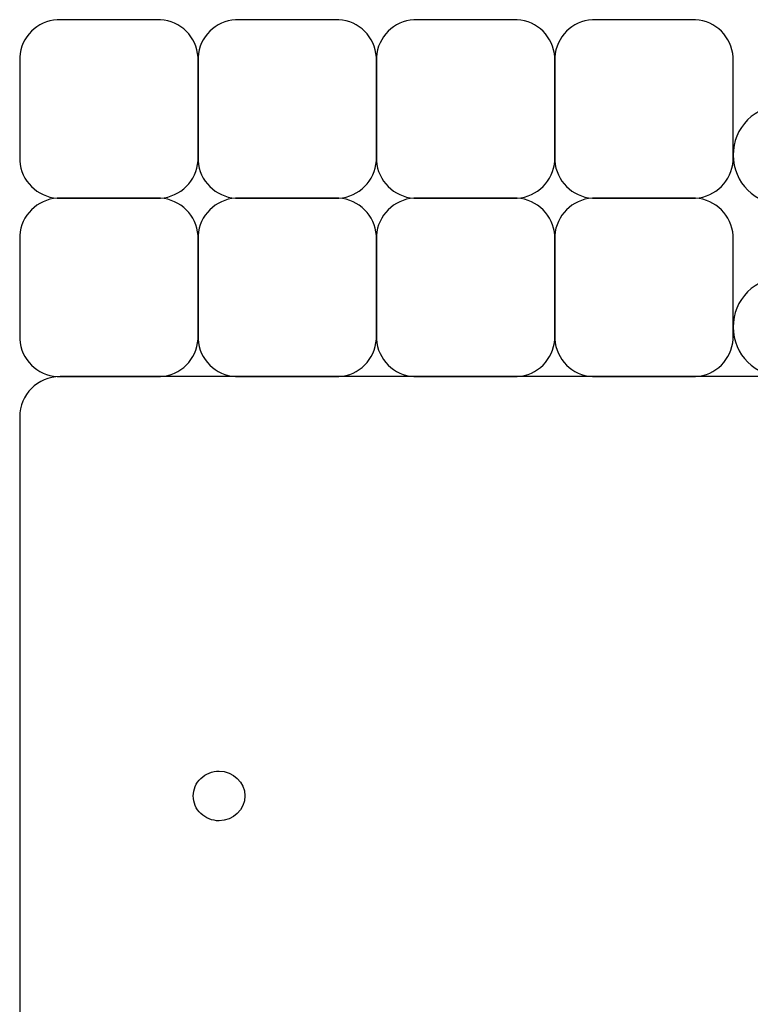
# Model space of a CAD drawing. Extents: x 0.7 to 99.3, y 0 to 99.4.
# Tile 2 of 4: x 0.7 to 37.5, y 49.7 to 99.3. Entities that reach past the tile are written whole.
import ezdxf

# ---------------------------------------------------------------- set-up
doc = ezdxf.new("R2010")
doc.units = 0
doc.layers.get('0').update_dxf_attribs({"linetype": 'CONTINUOUS'})

msp = doc.modelspace()

# ---------------------------------------------------------------- linework, layer by layer
at = {"color": 7}
for p, q in [((7.8177, 99.252939), (2.616983, 99.252939)), ((2.616983, 99.252939), (2.616983, 99.252939)), ((16.804163, 99.252939), (11.603446, 99.252939)), ((11.603446, 99.252939), (11.603446, 99.252939)), ((25.790625, 99.252939), (20.589909, 99.252939)), ((20.589909, 99.252939), (20.589909, 99.252939)), ((34.777087, 99.252939), (29.576372, 99.252939)), ((29.576372, 99.252939), (29.576372, 99.252939)), ((0.72411, 97.369987), (0.72411, 92.149426)), ((9.710573, 92.149426), (9.710573, 97.369987)), ((9.710573, 97.369987), (9.710573, 92.149426)), ((18.697036, 92.149426), (18.697036, 97.369987)), ((18.697036, 97.369987), (18.697036, 92.149426)), ((27.683498, 92.149426), (27.683498, 97.369987)), ((27.683498, 97.369987), (27.683498, 92.149426)), ((36.66996, 92.149426), (36.66996, 97.369987)), ((7.8177, 90.266476), (2.616983, 90.266476)), ((2.616983, 90.266476), (2.616983, 90.266476)), ((2.616983, 90.266476), (7.8177, 90.266476)), ((16.804163, 90.266476), (11.603446, 90.266476)), ((11.603446, 90.266476), (11.603446, 90.266476)), ((11.603446, 90.266476), (16.804163, 90.266476)), ((20.589909, 90.266476), (25.790625, 90.266476)), ((25.790625, 90.266476), (20.589909, 90.266476)), ((20.589909, 90.266476), (20.589909, 90.266476)), ((34.777087, 90.266476), (29.576372, 90.266476)), ((29.576372, 90.266476), (29.576372, 90.266476)), ((29.576372, 90.266476), (34.777087, 90.266476)), ((0.72411, 88.383523), (0.72411, 83.162962)), ((9.710573, 83.162962), (9.710573, 88.383523)), ((9.710573, 88.383523), (9.710573, 83.162962)), ((18.697036, 83.162962), (18.697036, 88.383523)), ((18.697036, 88.383523), (18.697036, 83.162962)), ((27.683498, 83.162962), (27.683498, 88.383523)), ((27.683498, 88.383523), (27.683498, 83.162962)), ((36.66996, 83.162962), (36.66996, 88.383523)), ((2.616983, 81.280012), (7.8177, 81.280012)), ((97.244112, 81.280012), (2.755887, 81.280012)), ((2.755887, 81.280012), (2.755887, 81.280012)), ((11.603446, 81.280012), (16.804163, 81.280012)), ((20.589909, 81.280012), (25.790625, 81.280012)), ((29.576372, 81.280012), (34.777087, 81.280012)), ((0.72411, 79.247674), (0.72411, 2.031788)), ((10.770008, 61.418001), (10.770008, 61.418001))]:
    msp.add_line(p, q, dxfattribs=at)
for points in [[(2.616983, 99.252939), (1.600865, 99.188172), (0.794167, 98.384643), (0.72411, 97.369987)], [(9.710573, 97.369987), (9.640517, 98.384643), (8.833818, 99.188172), (7.8177, 99.252939)], [(11.603446, 99.252939), (10.587328, 99.188172), (9.78063, 98.384643), (9.710573, 97.369987)], [(18.697036, 97.369987), (18.62698, 98.384643), (17.820281, 99.188172), (16.804163, 99.252939)], [(20.589909, 99.252939), (19.573791, 99.188172), (18.767092, 98.384643), (18.697036, 97.369987)], [(27.683498, 97.369987), (27.613442, 98.384643), (26.806744, 99.188172), (25.790625, 99.252939)], [(29.576372, 99.252939), (28.560254, 99.188172), (27.753555, 98.384643), (27.683498, 97.369987)], [(36.66996, 97.369987), (36.599904, 98.384643), (35.793206, 99.188172), (34.777087, 99.252939)], [(39.169721, 94.940485), (38.506667, 94.940421), (37.870796, 94.676958), (37.401998, 94.208056)], [(37.401998, 94.208056), (36.933199, 93.739154), (36.669877, 93.103225), (36.66996, 92.440171)], [(36.66996, 92.440171), (36.670092, 91.059646), (37.789196, 89.940542), (39.169721, 89.94041)], [(0.72411, 92.149426), (0.794167, 91.134769), (1.600865, 90.331243), (2.616983, 90.266476)], [(7.8177, 90.266476), (8.833818, 90.331243), (9.640517, 91.134769), (9.710573, 92.149426)], [(9.710573, 92.149426), (9.78063, 91.134769), (10.587328, 90.331243), (11.603446, 90.266476)], [(16.804163, 90.266476), (17.820281, 90.331243), (18.62698, 91.134769), (18.697036, 92.149426)], [(18.697036, 92.149426), (18.767092, 91.134769), (19.573791, 90.331243), (20.589909, 90.266476)], [(25.790625, 90.266476), (26.806744, 90.331243), (27.613442, 91.134769), (27.683498, 92.149426)], [(27.683498, 92.149426), (27.753555, 91.134769), (28.560254, 90.331243), (29.576372, 90.266476)], [(34.777087, 90.266476), (35.793206, 90.331243), (36.599904, 91.134769), (36.66996, 92.149426)], [(2.616983, 90.266476), (1.600865, 90.201709), (0.794167, 89.39818), (0.72411, 88.383523)], [(9.710573, 88.383523), (9.640517, 89.39818), (8.833818, 90.201709), (7.8177, 90.266476)], [(11.603446, 90.266476), (10.587328, 90.201709), (9.78063, 89.39818), (9.710573, 88.383523)], [(18.697036, 88.383523), (18.62698, 89.39818), (17.820281, 90.201709), (16.804163, 90.266476)], [(20.589909, 90.266476), (19.573791, 90.201709), (18.767092, 89.39818), (18.697036, 88.383523)], [(27.683498, 88.383523), (27.613442, 89.39818), (26.806744, 90.201709), (25.790625, 90.266476)], [(29.576372, 90.266476), (28.560254, 90.201709), (27.753555, 89.39818), (27.683498, 88.383523)], [(36.66996, 88.383523), (36.599904, 89.39818), (35.793206, 90.201709), (34.777087, 90.266476)], [(39.169721, 86.280087), (38.506667, 86.280024), (37.870796, 86.01656), (37.401998, 85.547658)], [(37.401998, 85.547658), (36.933199, 85.078756), (36.669877, 84.442827), (36.66996, 83.779773)], [(36.66996, 83.779773), (36.670092, 82.399248), (37.789196, 81.280144), (39.169721, 81.280012)], [(0.72411, 83.162962), (0.794167, 82.148306), (1.600865, 81.344779), (2.616983, 81.280012)], [(7.8177, 81.280012), (8.833818, 81.344779), (9.640517, 82.148306), (9.710573, 83.162962)], [(9.710573, 83.162962), (9.78063, 82.148306), (10.587328, 81.344779), (11.603446, 81.280012)], [(16.804163, 81.280012), (17.820281, 81.344779), (18.62698, 82.148306), (18.697036, 83.162962)], [(18.697036, 83.162962), (18.767092, 82.148306), (19.573791, 81.344779), (20.589909, 81.280012)], [(25.790625, 81.280012), (26.806744, 81.344779), (27.613442, 82.148306), (27.683498, 83.162962)], [(27.683498, 83.162962), (27.753555, 82.148306), (28.560254, 81.344779), (29.576372, 81.280012)], [(34.777087, 81.280012), (35.793206, 81.344779), (36.599904, 82.148306), (36.66996, 83.162962)], [(2.755887, 81.280012), (1.630159, 81.280012), (0.72411, 80.373402), (0.72411, 79.247674)], [(9.469694, 60.16787), (9.469658, 60.499465), (9.606649, 60.817487), (9.850518, 61.051945)], [(9.850518, 61.051945), (10.094387, 61.286402), (10.425148, 61.418081), (10.770008, 61.418001)], [(10.770008, 61.418001), (11.48794, 61.417877), (12.069849, 60.858189), (12.069774, 60.16787)], [(9.850509, 59.283778), (9.606639, 59.518241), (9.469651, 59.83627), (9.469694, 60.16787)], [(12.069774, 60.16787), (12.069864, 59.47754), (11.48795, 58.917837), (10.770008, 58.917713)], [(10.770008, 58.917713), (10.425144, 58.917633), (10.094378, 59.049315), (9.850509, 59.283778)]]:
    msp.add_open_spline(points, degree=3, dxfattribs=at)

doc.saveas('drawing.dxf')
